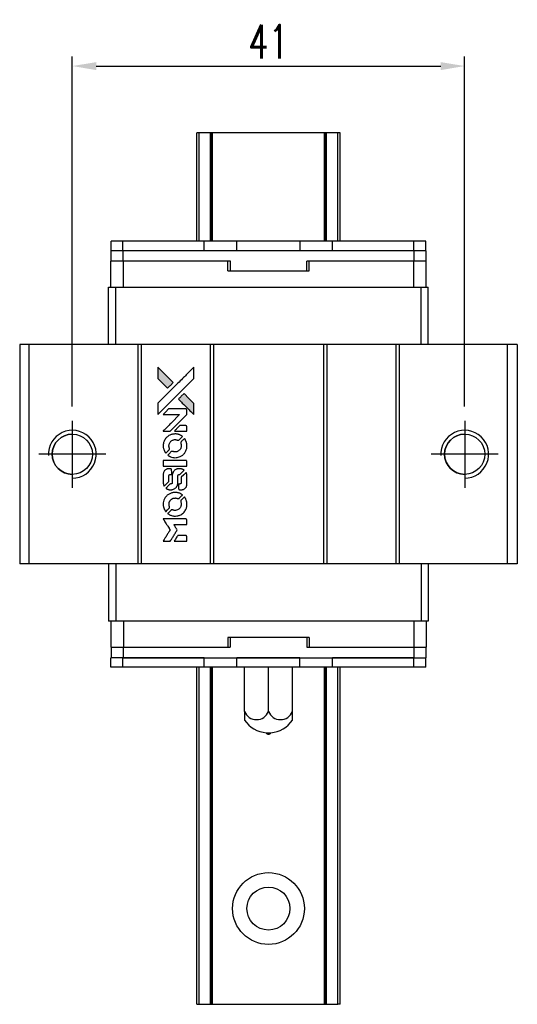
# Model space of a CAD drawing. Header units: millimetres. Extents: x 287 to 533, y -325 to -149.
# Tile 2 of 3: x 307 to 359, y -252 to -149. Entities that reach past the tile are written whole.
import ezdxf

# ---------------------------------------------------------------- set-up
doc = ezdxf.new("R2010")
doc.units = ezdxf.units.MM
doc.header["$LTSCALE"] = 0.1
doc.layers.get('0').update_dxf_attribs({"linetype": 'CONTINUOUS'})
doc.layers.get('Defpoints').update_dxf_attribs({"linetype": 'CONTINUOUS'})
doc.styles.add('DIM-7', font='SIMPLEX.shx', dxfattribs={"width": 0.7, "bigfont": 'chineset.shx'})
doc.dimstyles.new('CNS', dxfattribs={"dimtxt": 3.5, "dimasz": 2.5, "dimexe": 1, "dimexo": 1.5, "dimgap": 0.09, "dimtad": 0, "dimdsep": 46, "dimtxsty": 'DIM-7', "dimcen": 0.09, "dimclrd": 1, "dimclre": 1, "dimclrt": 4, "dimadec": 0, "dimazin": 0, "dimtfac": 1, "dimtix": 1, "dimtmove": 2, "dimatfit": 3, "dimfxl": 1, "dimtvp": 0.971429, "dimtolj": 1, "dimarcsym": 0})

# ---------------------------------------------------------------- blocks, each defined once
blk = doc.blocks.new('*D253')
at = {"color": 7, "lineweight": -2}
for p, q in [((312.04, -189.32), (312.04, -152.78)), ((353.04, -189.32), (353.04, -152.78)), ((314.54, -153.78), (350.54, -153.78))]:
    blk.add_line(p, q, dxfattribs=at)
at = {"color": 7}
for points in [[(314.54, -153.37), (314.54, -154.2), (312.04, -153.78)], [(350.54, -153.37), (350.54, -154.2), (353.04, -153.78)]]:
    blk.add_solid(points, dxfattribs=at)
at = {"layer": 'Defpoints', "color": 0}
for p in [(353.04, -153.78), (312.04, -190.82), (353.04, -190.82)]:
    blk.add_point(p, dxfattribs=at)
at = {"color": 7, "insert": (332.54, -151.23), "char_height": 3.5, "attachment_point": 5, "style": 'DIM-7'}
blk.add_mtext('\\A1;41', dxfattribs=at)
blk = doc.blocks.new('A$Ce5cb1b67')
at = {"linetype": 'Continuous'}
h = blk.add_hatch(color=256, dxfattribs=at)
h.dxf.hatch_style = 1
h.paths.add_polyline_path([(0, 18.17), (0, 17.58), (0, 16.99), (0.51, 16.49, 0.000288), (0.71, 16.29, 0.000479), (0.87, 16.13, 0.000013), (1.02, 15.98, 0.197177), (1.02, 15.98, 0.197497), (1.02, 15.98, 0.00004), (1.11, 16.07, 0.000834), (1.2, 16.16, 0.000506), (1.32, 16.27), (1.61, 16.56), (0.8, 17.36)])
h.paths.add_polyline_path([(2.75, 15.42), (2.46, 15.13, 0.000476), (2.35, 15.01, 0.000789), (2.25, 14.92, 0.000035), (2.17, 14.83, 0.19758), (2.17, 14.83, 0.198396), (2.17, 14.83, 0.000019), (2.28, 14.71, 0.000582), (2.41, 14.59, 0.000351), (2.56, 14.43, 0.000108), (3.21, 13.79, 0.000692), (3.53, 13.47, 0.000077), (3.76, 13.24, 0.197527), (3.77, 13.24, 0.410181), (3.77, 13.24, 0.000493), (3.77, 13.36, 0.002424), (3.78, 13.53, 0.000529), (3.78, 13.81), (3.78, 14.39), (3.26, 14.9)])
for points in [[(0.51, 16.49, 0.000288), (0.71, 16.29, 0.000479), (0.87, 16.13, 0.000013), (1.02, 15.98, 0.197177), (1.02, 15.98, 0.197497), (1.02, 15.98, 0.00004), (1.11, 16.07, 0.000836), (1.2, 16.16, 0.000505), (1.32, 16.27), (1.61, 16.56), (0.8, 17.36), (0, 18.17), (0, 17.58), (0, 16.99)], [(0.71, 13.93, -0.000056), (1.06, 14.28, -0.000021), (1.55, 14.77, -0.000021), (2.09, 15.31, -0.000025), (2.59, 15.81), (3.78, 16.99), (3.77, 17.58), (3.77, 18.16), (2.98, 17.37, 0.000274), (2.6, 16.99, 0.000123), (2.1, 16.5, 0.000121), (1.57, 15.97, 0.000165), (1.09, 15.49), (0, 14.4), (0, 13.81), (0, 13.22)], [(2.56, 14.43, 0.000108), (3.21, 13.79, 0.000692), (3.53, 13.47, 0.000077), (3.76, 13.24, 0.197527), (3.77, 13.24, 0.410182), (3.77, 13.24, 0.000493), (3.77, 13.36, 0.002424), (3.78, 13.53, 0.000529), (3.78, 13.81), (3.78, 14.39), (3.26, 14.9), (2.75, 15.42), (2.46, 15.13, 0.000476), (2.35, 15.01, 0.000789), (2.25, 14.92, 0.000035), (2.17, 14.83, 0.19758), (2.17, 14.83, 0.198396), (2.17, 14.83, 0.000019), (2.28, 14.71, 0.000582), (2.41, 14.59, 0.000351)], [(0.94, 11.49), (1.31, 11.49), (2.18, 12.36), (3.05, 13.23), (3.05, 13.47, 0.0008), (3.05, 13.63, 0.010795), (3.04, 13.69, 0.030495), (3.04, 13.72, 0.080372), (3.03, 13.74, 0.03816), (3.02, 13.76, 0.041799), (3, 13.78, 0.042486), (2.99, 13.79, 0.042078), (2.97, 13.8, 0.099276), (2.94, 13.81, 0.003302), (2.81, 13.81, 0.002586), (2.6, 13.81, 0.000204), (2.04, 13.81), (1.14, 13.81), (0.85, 13.52), (0.56, 13.23), (1.43, 13.23), (2.29, 13.22), (1.44, 12.37, 0.000253), (1.11, 12.04, 0.000412), (0.83, 11.77, 0.000041), (0.58, 11.52, 0.041338), (0.57, 11.51), (0.56, 11.49)], [(2.39, 11.49), (3.05, 11.49), (3.05, 11.73), (3.05, 11.98), (3.03, 12.01, 0.03146), (3.02, 12.02, 0.026444), (3.01, 12.03, 0.026444), (3, 12.04, 0.031457), (2.98, 12.05), (2.95, 12.07), (2.63, 12.07), (2.31, 12.07), (2.02, 11.79, 0.000745), (1.91, 11.68, 0.001228), (1.82, 11.58, 0.000087), (1.74, 11.5, 0.195134), (1.74, 11.49, 0.412117), (1.74, 11.49, 0.000048), (1.93, 11.49, 0.00109), (2.14, 11.49, 0.000653)], [(0.58, 9.83, 0.023681), (0.59, 9.72, 0.022402), (0.62, 9.62, 0.021929), (0.66, 9.52, 0.020503), (0.7, 9.42, 0.013745), (0.73, 9.36, 0.009767), (0.77, 9.3, 0.009658), (0.8, 9.24, 0.027804), (0.83, 9.2), (0.84, 9.19), (1.03, 9.37, 0.002053), (1.11, 9.46, 0.006738), (1.17, 9.52, 0.007826), (1.21, 9.56, 0.063909), (1.22, 9.58, 0.061532), (1.23, 9.61, 0.068674), (1.24, 9.65, 0.052072), (1.23, 9.69, 0.019648), (1.21, 9.74, -0.018366), (1.19, 9.8, -0.0288), (1.18, 9.86, -0.029061), (1.17, 9.92, -0.019155), (1.17, 9.99, -0.053809), (1.2, 10.13, -0.058833), (1.25, 10.27, -0.058566), (1.33, 10.38, -0.052525), (1.44, 10.48, -0.044733), (1.53, 10.54, -0.040573), (1.64, 10.58, -0.041123), (1.74, 10.61, -0.04951), (1.85, 10.61, -0.017369), (1.9, 10.6, -0.024255), (1.94, 10.6, -0.023787), (1.98, 10.58, -0.015798), (2.03, 10.57, 0.010631), (2.06, 10.55, 0.033653), (2.08, 10.55, 0.037806), (2.1, 10.55, 0.016307), (2.13, 10.55, 0.068179), (2.18, 10.55, 0.095747), (2.22, 10.57, 0.033418), (2.28, 10.62, 0.002133), (2.43, 10.78, 0.001452), (2.52, 10.87, 0.012393), (2.56, 10.91, 0.020479), (2.58, 10.93, 0.344362), (2.57, 10.94, 0.074287), (2.55, 10.96, 0.005454), (2.49, 11.01, 0.008391), (2.42, 11.05, 0.017097), (2.36, 11.08, 0.027375), (2.24, 11.13, 0.02835), (2.12, 11.17, 0.027723), (1.99, 11.19, 0.023913), (1.86, 11.2, 0.027047), (1.7, 11.19, 0.031685), (1.55, 11.17, 0.032425), (1.4, 11.13, 0.031013), (1.26, 11.07, 0.037914), (1.09, 10.97, 0.040153), (0.95, 10.85, 0.039834), (0.82, 10.71, 0.036173), (0.71, 10.54, 0.040752), (0.64, 10.38, 0.035885), (0.6, 10.2, 0.035491), (0.57, 10.01, 0.037615)], [(1.08, 8.96, 0.018008), (1.14, 8.92, 0.009842), (1.2, 8.88, 0.009807), (1.28, 8.85, 0.015716), (1.34, 8.82, 0.048467), (1.56, 8.75, 0.045841), (1.79, 8.72, 0.046006), (2.03, 8.74, 0.049638), (2.25, 8.8, 0.064819), (2.54, 8.95, 0.06695), (2.78, 9.17, 0.066691), (2.95, 9.45, 0.063505), (3.04, 9.76, 0.03135), (3.05, 9.84, 0.010439), (3.05, 9.96, 0.010391), (3.05, 10.08, 0.032408), (3.04, 10.16, 0.015696), (3.02, 10.25, 0.018095), (3, 10.34, 0.018551), (2.97, 10.42, 0.018352), (2.93, 10.5, 0.015568), (2.9, 10.56, 0.009832), (2.87, 10.62, 0.009795), (2.83, 10.68, 0.023727), (2.8, 10.72), (2.79, 10.73), (2.61, 10.56, 0.001528), (2.5, 10.45, 0.010022), (2.45, 10.4, 0.019586), (2.43, 10.37, 0.061865), (2.41, 10.34, 0.055054), (2.4, 10.31, 0.061607), (2.4, 10.27, 0.048725), (2.4, 10.22, 0.020221), (2.42, 10.16, -0.017722), (2.44, 10.1, -0.02685), (2.45, 10.04, -0.02759), (2.45, 9.99, -0.020233), (2.45, 9.93, -0.04793), (2.44, 9.81, -0.048386), (2.4, 9.69, -0.047866), (2.33, 9.59, -0.044964), (2.25, 9.5, -0.04333), (2.16, 9.42, -0.050921), (2.05, 9.36, -0.051473), (1.94, 9.33, -0.0459), (1.82, 9.32, -0.019014), (1.76, 9.32, -0.024114), (1.71, 9.33, -0.025081), (1.66, 9.34, -0.023892), (1.61, 9.36, 0.008624), (1.57, 9.37, 0.026486), (1.54, 9.38, 0.035074), (1.51, 9.38, 0.02756), (1.49, 9.38, 0.087163), (1.45, 9.37, 0.073291), (1.41, 9.35, 0.028074), (1.35, 9.3, 0.002594), (1.22, 9.17), (1.04, 8.99)], [(1.81, 7.85), (3.05, 7.85), (3.05, 8.1), (3.05, 8.34), (3.03, 8.37, 0.071429), (3.01, 8.39, 0.054799), (2.99, 8.41, 0.053585), (2.96, 8.43, 0.060698), (2.93, 8.44, 0.033975), (2.88, 8.44, 0.000112), (2.25, 8.44, 0.000726), (1.63, 8.44, 0.001084), (1.1, 8.44), (0.57, 8.43), (0.57, 8.14), (0.57, 7.85)], [(0.58, 6.04, 0.018538), (0.58, 6, 0.010695), (0.59, 5.96, 0.01068), (0.6, 5.92, 0.017678), (0.61, 5.88, 0.013849), (0.63, 5.84, 0.011814), (0.64, 5.79, 0.004513), (0.66, 5.75, 0.290035), (0.67, 5.75, 0.196418), (0.67, 5.75, 0.000124), (0.74, 5.82, 0.001477), (0.82, 5.9, 0.000898), (0.92, 6), (1.17, 6.24), (1.17, 6.55, -0.001471), (1.17, 6.79, -0.028714), (1.17, 6.86, -0.097073), (1.19, 6.9, -0.084199), (1.22, 6.93, -0.042698), (1.24, 6.95, -0.053912), (1.26, 6.96, -0.051004), (1.29, 6.97, -0.032967), (1.32, 6.97, 0.00807), (1.33, 6.97, 0.003023), (1.36, 6.97, 0.002994), (1.38, 6.97, 0.003629), (1.4, 6.97), (1.46, 6.98), (1.46, 7.21, 0.001618), (1.45, 7.33, 0.005206), (1.45, 7.4, 0.00535), (1.45, 7.45, 0.060675), (1.45, 7.47, 0.048484), (1.44, 7.48, 0.02389), (1.44, 7.5, 0.022812), (1.43, 7.51, 0.02462), (1.41, 7.52, 0.061781), (1.39, 7.55, 0.080179), (1.35, 7.56, 0.048561), (1.31, 7.57, 0.010021), (1.22, 7.57, 0.016602), (1.11, 7.57, 0.031409), (1.03, 7.55, 0.036474), (0.95, 7.53, 0.03439), (0.88, 7.5, 0.065928), (0.76, 7.42, 0.069066), (0.67, 7.31, 0.065697), (0.61, 7.18, 0.051559), (0.58, 7.02, 0.020904), (0.57, 6.94, 0.000451), (0.57, 6.53, 0.000419), (0.57, 6.12, 0.022759)], [(0.9, 5.5, 0.023289), (0.96, 5.46, 0.026845), (1.01, 5.43, 0.026047), (1.08, 5.41, 0.019751), (1.15, 5.39, 0.013249), (1.19, 5.38, 0.025169), (1.23, 5.37, 0.016532), (1.27, 5.37, 0.002937), (1.35, 5.37, 0.003317), (1.42, 5.37, 0.011808), (1.46, 5.37, 0.01777), (1.49, 5.38, 0.021476), (1.52, 5.38, 0.04325), (1.66, 5.42, 0.045753), (1.78, 5.49, 0.04649), (1.88, 5.57, 0.047672), (1.97, 5.67, 0.025315), (1.99, 5.71, 0.015208), (2.02, 5.76, 0.01512), (2.05, 5.82, 0.022488), (2.07, 5.87, 0.027857), (2.09, 5.95, 0.034138), (2.1, 6.02, 0.014286), (2.1, 6.14, 0.00124), (2.1, 6.43, -0.00103), (2.1, 6.6, -0.002552), (2.1, 6.73, -0.001594), (2.11, 6.83, -0.047676), (2.11, 6.86, -0.085307), (2.13, 6.9, -0.097789), (2.16, 6.93, -0.085947), (2.2, 6.96, -0.051339), (2.26, 6.97, 0.014634), (2.28, 6.97, 0.015028), (2.3, 6.97, 0.014927), (2.31, 6.98, 0.059415), (2.32, 6.98, 0.070595), (2.34, 6.99, 0.00028), (2.55, 7.2, 0.000111), (2.76, 7.41, 0.200239), (2.77, 7.42, 0.268906), (2.76, 7.42, 0.001866), (2.71, 7.45, 0.007532), (2.66, 7.48, 0.017818), (2.62, 7.5, 0.013256), (2.58, 7.52, 0.011636), (2.54, 7.53, 0.011528), (2.49, 7.54, 0.012303), (2.45, 7.56, 0.0423), (2.38, 7.56, 0.013657), (2.27, 7.57, 0.013857), (2.17, 7.56, 0.037428), (2.09, 7.55, 0.014927), (2.04, 7.54, 0.0122), (1.99, 7.52, 0.012518), (1.94, 7.51, 0.023062), (1.9, 7.49, 0.065961), (1.76, 7.4, 0.06055), (1.65, 7.27, 0.059676), (1.57, 7.11, 0.060497), (1.52, 6.94, 0.025683), (1.52, 6.9, 0.001528), (1.52, 6.79, 0.002124), (1.52, 6.65, 0.001173), (1.52, 6.49, -0.000809), (1.52, 6.19, -0.017164), (1.52, 6.1, -0.063931), (1.51, 6.05, -0.108429), (1.49, 6.02, -0.052941), (1.46, 6, -0.063675), (1.44, 5.99, -0.050562), (1.41, 5.98, -0.020337), (1.36, 5.98, 0.009897), (1.34, 5.97, 0.016482), (1.31, 5.97, 0.019019), (1.3, 5.97, 0.06043), (1.28, 5.96, 0.076267), (1.26, 5.94, 0.00054), (1.07, 5.75, 0.000307), (0.87, 5.55, 0.142594), (0.86, 5.53, 0.232419), (0.86, 5.53, 0.022995), (0.87, 5.52, 0.024627), (0.88, 5.51, 0.015407)], [(2.18, 5.47, 0.065483), (2.19, 5.44, 0.053271), (2.21, 5.41, 0.052018), (2.24, 5.39, 0.0556), (2.27, 5.38, 0.036839), (2.29, 5.37, 0.026922), (2.31, 5.37, 0.016905), (2.35, 5.37, 0.004317), (2.4, 5.37, 0.016369), (2.5, 5.37, 0.029936), (2.59, 5.38, 0.03418), (2.67, 5.4, 0.031327), (2.74, 5.43, 0.046935), (2.83, 5.49, 0.054053), (2.91, 5.56, 0.053701), (2.97, 5.64, 0.045364), (3.01, 5.74, 0.032479), (3.03, 5.83, 0.03386), (3.04, 5.92, 0.013578), (3.05, 6.06, 0.001155), (3.05, 6.42, 0.000413), (3.05, 6.73, 0.005008), (3.04, 6.85, 0.013199), (3.04, 6.92, 0.033956), (3.03, 6.97, 0.013909), (3.02, 7.02, 0.010864), (3, 7.07, 0.010938), (2.99, 7.12, 0.028702), (2.97, 7.16), (2.96, 7.18), (2.71, 6.93), (2.45, 6.68), (2.45, 6.39, -0.001504), (2.45, 6.27, -0.00328), (2.45, 6.17, -0.001901), (2.45, 6.1, -0.061333), (2.45, 6.08, -0.063621), (2.44, 6.05, -0.048633), (2.42, 6.03, -0.046769), (2.4, 6.01, -0.047961), (2.37, 5.99, -0.02678), (2.35, 5.98, -0.050957), (2.33, 5.98, -0.029398), (2.3, 5.97, -0.00401), (2.25, 5.97), (2.17, 5.97), (2.17, 5.73, 0.001061), (2.17, 5.59, 0.009147), (2.17, 5.53, 0.020721), (2.17, 5.49, 0.051619)], [(0.58, 3.73, 0.024131), (0.59, 3.62, 0.022344), (0.62, 3.51, 0.021883), (0.66, 3.41, 0.020884), (0.71, 3.3, 0.010669), (0.74, 3.24, 0.010389), (0.77, 3.19, 0.010913), (0.8, 3.13, 0.022227), (0.83, 3.09), (0.84, 3.08), (1.03, 3.27, 0.002452), (1.1, 3.34, 0.003628), (1.16, 3.41, 0.001662), (1.21, 3.46, 0.070159), (1.22, 3.48, 0.047671), (1.23, 3.49, 0.018624), (1.23, 3.5, 0.017921), (1.23, 3.52, 0.018804), (1.23, 3.54, 0.018255), (1.24, 3.56, 0.041312), (1.23, 3.58, 0.037164), (1.23, 3.6, 0.012342), (1.22, 3.62, -0.015101), (1.2, 3.68, -0.035998), (1.18, 3.73, -0.033244), (1.18, 3.78, -0.011249), (1.18, 3.86, -0.004059), (1.18, 3.92, -0.019693), (1.18, 3.96, -0.027943), (1.18, 3.98, -0.014411), (1.19, 4.02, -0.033089), (1.22, 4.1, -0.033887), (1.26, 4.18, -0.034021), (1.31, 4.25, -0.033942), (1.37, 4.32, -0.02816), (1.44, 4.38, -0.035032), (1.5, 4.42, -0.035269), (1.58, 4.46, -0.029196), (1.66, 4.49, -0.037862), (1.76, 4.5, -0.043657), (1.85, 4.51, -0.043064), (1.94, 4.49, -0.035184), (2.04, 4.46, 0.033699), (2.08, 4.45, 0.052815), (2.13, 4.44, 0.059167), (2.16, 4.44, 0.058972), (2.2, 4.45, 0.059208), (2.23, 4.47, 0.021125), (2.26, 4.5, 0.008691), (2.32, 4.56, 0.000851), (2.46, 4.7, 0.001873), (2.53, 4.77, 0.013884), (2.56, 4.8, 0.022355), (2.58, 4.83, 0.341453), (2.58, 4.84, 0.073011), (2.56, 4.85, 0.004587), (2.49, 4.9, 0.00748), (2.42, 4.94, 0.016837), (2.37, 4.97, 0.028606), (2.24, 5.02, 0.031352), (2.11, 5.06, 0.031004), (1.97, 5.09, 0.0268), (1.83, 5.09, 0.026698), (1.67, 5.09, 0.03002), (1.53, 5.06, 0.030357), (1.39, 5.02, 0.028554), (1.25, 4.96, 0.062944), (1, 4.79, 0.062206), (0.79, 4.56, 0.062448), (0.65, 4.29, 0.064355), (0.58, 4, 0.017377), (0.57, 3.94, 0.008369), (0.57, 3.86, 0.008367), (0.57, 3.79, 0.01757)], [(1.08, 2.85, 0.064158), (1.37, 2.7, 0.06356), (1.69, 2.62, 0.064004), (2.01, 2.63, 0.066747), (2.32, 2.72, 0.04321), (2.51, 2.82, 0.044737), (2.68, 2.96, 0.044901), (2.82, 3.12, 0.044184), (2.93, 3.31, 0.026293), (2.99, 3.45, 0.033344), (3.03, 3.59, 0.033227), (3.05, 3.73, 0.025815), (3.05, 3.88, 0.023119), (3.04, 4.03, 0.031044), (3.02, 4.16, 0.031337), (2.98, 4.29, 0.024258), (2.92, 4.42, 0.015622), (2.89, 4.47, 0.008495), (2.86, 4.53, 0.008415), (2.83, 4.58, 0.020814), (2.8, 4.62), (2.78, 4.63), (2.61, 4.45, 0.002843), (2.47, 4.32, 0.033917), (2.42, 4.27, 0.087906), (2.4, 4.22, 0.073302), (2.4, 4.18, 0.022047), (2.4, 4.15, 0.026465), (2.4, 4.13, 0.022233), (2.41, 4.11, 0.009985), (2.42, 4.07, -0.039011), (2.45, 3.96, -0.044398), (2.45, 3.85, -0.045096), (2.44, 3.74, -0.04265), (2.41, 3.63, -0.071154), (2.33, 3.47, -0.068827), (2.2, 3.34, -0.068713), (2.05, 3.26, -0.070507), (1.87, 3.22, -0.028605), (1.8, 3.21, -0.031418), (1.73, 3.22, -0.031044), (1.66, 3.23, -0.02668), (1.59, 3.26, 0.038913), (1.54, 3.27, 0.043732), (1.5, 3.28, 0.047754), (1.46, 3.28, 0.075756), (1.43, 3.27, 0.07294), (1.41, 3.25, 0.003456), (1.36, 3.21, 0.005023), (1.3, 3.15, 0.002422), (1.22, 3.07, 0.000819), (1.15, 3, 0.001349), (1.09, 2.94, 0.0001), (1.04, 2.89, 0.205335), (1.04, 2.89, 0.219821), (1.04, 2.89, 0.002494), (1.05, 2.88, 0.007089), (1.07, 2.87, 0.004494)], [(0.94, 0), (1.31, 0), (1.38, 0.1, -0.000297), (1.42, 0.17, -0.000037), (1.5, 0.3, -0.000043), (1.6, 0.46, -0.000036), (1.71, 0.64, 0.000044), (1.81, 0.81, 0.000063), (1.9, 0.96, 0.000035), (1.98, 1.09, 0.0009), (2, 1.12), (2.03, 1.17), (1.99, 1.24, 0.001175), (1.97, 1.27, 0.000208), (1.92, 1.34, 0.000225), (1.87, 1.43, 0.000203), (1.82, 1.51, -0.000711), (1.77, 1.6, -0.001119), (1.72, 1.67, -0.000263), (1.69, 1.73, -0.04589), (1.68, 1.73, -0.519312), (1.69, 1.74, -0.001914), (1.79, 1.74, -0.003124), (1.95, 1.74, -0.000285), (2.36, 1.74), (3.05, 1.74), (3.05, 1.98, 0.001727), (3.05, 2.15, 0.025279), (3.04, 2.21, 0.073886), (3.04, 2.25, 0.07426), (3.02, 2.28, 0.03264), (3.01, 2.29, 0.01784), (3, 2.3, 0.017712), (2.99, 2.3, 0.026854), (2.98, 2.31), (2.95, 2.32), (1.76, 2.33), (0.56, 2.33), (0.57, 2.31, -0.004595), (0.58, 2.3, -0.00016), (0.6, 2.27, -0.000298), (0.63, 2.23, -0.000208), (0.66, 2.18, 0.000986), (0.75, 2.03, 0.00025), (0.89, 1.8, 0.000268), (1.05, 1.56, 0.000436), (1.18, 1.35, -0.002932), (1.22, 1.28, -0.004718), (1.25, 1.22, -0.001113), (1.29, 1.17, -0.227179), (1.29, 1.16, -0.045982), (1.28, 1.16, -0.000145), (1.24, 1.09, -0.000825), (1.19, 1.01, -0.000517), (1.13, 0.92, 0.000056), (0.94, 0.6, 0.000289), (0.83, 0.43, 0.000481), (0.75, 0.3, 0.000418), (0.67, 0.16), (0.57, 0)], [(2.39, 0), (3.05, 0), (3.05, 0.24, 0.000842), (3.05, 0.39, 0.010591), (3.05, 0.45, 0.028995), (3.04, 0.48, 0.069543), (3.04, 0.51, 0.051063), (3.02, 0.53, 0.039932), (3.01, 0.55, 0.039414), (2.99, 0.56, 0.045845), (2.96, 0.58, 0.094811), (2.94, 0.58, 0.007124), (2.88, 0.58, 0.004713), (2.76, 0.59, 0.000534), (2.51, 0.59), (2.09, 0.59), (2.05, 0.53, 0.000828), (1.94, 0.35, 0.000879), (1.84, 0.18, 0.000048), (1.73, 0.01, 0.137596), (1.73, 0, 0.413028), (1.73, 0, 0.000016), (1.93, 0, 0.000623), (2.14, 0, 0.000374)]]:
    blk.add_lwpolyline(points, format="xyb", close=True)

msp = doc.modelspace()

# ---------------------------------------------------------------- linework, layer by layer
at = {"color": 7, "linetype": 'Continuous', "lineweight": 25}
for p, q in [((325.289, -160.771), (325.037, -160.771)), ((325.037, -172.071), (325.037, -160.771)), ((325.037, -160.771), (325.037, -160.771)), ((325.037, -172.071), (325.037, -160.771)), ((326.477, -160.771), (325.289, -160.771)), ((325.289, -172.071), (325.289, -160.771)), ((326.563, -160.771), (326.477, -160.771)), ((326.477, -172.071), (326.477, -160.771)), ((326.687, -160.771), (326.563, -160.771)), ((326.563, -172.071), (326.563, -160.771)), ((326.687, -172.071), (326.687, -160.771)), ((338.387, -160.771), (326.687, -160.771)), ((338.387, -172.071), (338.387, -160.771)), ((338.512, -160.771), (338.387, -160.771)), ((338.597, -160.771), (338.512, -160.771)), ((338.512, -172.071), (338.512, -160.771)), ((339.786, -160.771), (338.597, -160.771)), ((338.597, -172.071), (338.597, -160.771)), ((339.786, -172.071), (339.786, -160.771)), ((340.037, -172.071), (340.037, -160.771)), ((340.037, -172.071), (340.037, -160.771)), ((316.087, -173.071), (316.087, -172.071)), ((317.337, -172.071), (316.087, -172.071)), ((317.337, -173.071), (317.337, -172.071)), ((325.837, -172.071), (317.337, -172.071)), ((325.837, -173.071), (325.837, -172.071)), ((329.237, -172.071), (325.837, -172.071)), ((335.837, -172.071), (329.237, -172.071)), ((329.237, -173.071), (329.237, -172.071)), ((335.837, -173.071), (335.837, -172.071)), ((339.237, -172.071), (335.837, -172.071)), ((339.237, -173.071), (339.237, -172.071)), ((347.737, -172.071), (339.237, -172.071)), ((347.737, -173.071), (347.737, -172.071)), ((348.987, -172.071), (347.737, -172.071)), ((348.987, -173.071), (348.987, -172.071)), ((317.337, -173.071), (316.087, -173.071)), ((316.109, -174.171), (316.109, -173.071)), ((325.837, -173.071), (317.337, -173.071)), ((317.359, -174.171), (317.359, -173.071)), ((347.759, -173.071), (317.359, -173.071)), ((335.837, -173.071), (329.237, -173.071)), ((347.737, -173.071), (339.237, -173.071)), ((347.759, -174.171), (347.759, -173.071)), ((349.009, -173.071), (347.759, -173.071)), ((349.009, -174.171), (349.009, -173.071)), ((316.072, -176.871), (316.072, -174.171)), ((317.374, -174.171), (316.072, -174.171)), ((317.374, -176.871), (317.374, -174.171)), ((328.297, -174.171), (317.374, -174.171)), ((328.559, -174.171), (328.297, -174.171)), ((328.297, -175.171), (328.297, -174.171)), ((328.559, -175.171), (328.559, -174.171)), ((336.797, -174.171), (336.559, -174.171)), ((336.559, -175.171), (336.559, -174.171)), ((336.797, -175.171), (336.797, -174.171)), ((347.721, -174.171), (336.797, -174.171)), ((347.721, -176.871), (347.721, -174.171)), ((347.747, -174.171), (347.721, -174.171)), ((347.759, -174.171), (347.747, -174.171)), ((349.009, -174.171), (347.759, -174.171)), ((349.022, -174.171), (349.009, -174.171)), ((349.022, -176.871), (349.022, -174.171)), ((328.297, -175.171), (336.797, -175.171)), ((315.837, -182.871), (315.837, -176.871)), ((315.837, -176.871), (316.595, -176.871)), ((316.595, -182.871), (316.595, -176.871)), ((316.595, -176.871), (348.479, -176.871)), ((348.479, -182.871), (348.479, -176.871)), ((348.479, -176.871), (349.237, -176.871)), ((349.237, -182.871), (349.237, -176.871)), ((306.542, -182.871), (306.542, -205.771)), ((307.492, -182.871), (306.542, -182.871)), ((307.492, -182.871), (307.492, -205.771)), ((318.892, -182.871), (307.492, -182.871)), ((318.892, -182.871), (318.892, -205.771)), ((319.242, -182.871), (318.892, -182.871)), ((319.242, -182.871), (319.242, -205.771)), ((326.442, -182.871), (319.242, -182.871)), ((326.442, -182.871), (326.442, -205.771)), ((326.792, -182.871), (326.442, -182.871)), ((326.792, -182.871), (326.792, -205.771)), ((338.292, -182.871), (326.792, -182.871)), ((338.292, -182.871), (338.292, -205.771)), ((338.642, -182.871), (338.292, -182.871)), ((338.642, -182.871), (338.642, -205.771)), ((345.842, -182.871), (338.642, -182.871)), ((345.842, -182.871), (345.842, -205.771)), ((346.192, -182.871), (345.842, -182.871)), ((346.192, -182.871), (346.192, -205.771)), ((357.492, -182.871), (346.192, -182.871)), ((357.492, -182.871), (357.492, -205.771)), ((358.542, -182.871), (357.492, -182.871)), ((358.542, -182.871), (358.542, -205.771)), ((307.492, -205.771), (306.542, -205.771)), ((318.892, -205.771), (307.492, -205.771)), ((315.837, -205.771), (315.837, -211.771)), ((316.595, -205.771), (316.595, -211.771)), ((319.242, -205.771), (318.892, -205.771)), ((326.442, -205.771), (319.242, -205.771)), ((326.792, -205.771), (326.442, -205.771)), ((338.292, -205.771), (326.792, -205.771)), ((338.642, -205.771), (338.292, -205.771)), ((345.842, -205.771), (338.642, -205.771)), ((346.192, -205.771), (345.842, -205.771)), ((357.492, -205.771), (346.192, -205.771)), ((348.479, -205.771), (348.479, -211.771)), ((349.237, -205.771), (349.237, -211.771)), ((358.542, -205.771), (357.492, -205.771)), ((316.595, -211.771), (315.837, -211.771)), ((316.072, -211.771), (316.072, -214.471)), ((348.479, -211.771), (316.595, -211.771)), ((317.374, -211.771), (317.374, -214.471)), ((347.721, -211.771), (347.721, -214.471)), ((349.237, -211.771), (348.479, -211.771)), ((349.022, -211.771), (349.022, -214.471)), ((328.297, -213.471), (328.297, -214.471)), ((336.797, -213.471), (328.297, -213.471)), ((328.544, -213.471), (328.544, -214.471)), ((336.544, -213.471), (336.544, -214.471)), ((336.797, -213.471), (336.797, -214.471)), ((316.072, -214.471), (316.094, -214.471)), ((316.094, -214.471), (316.094, -215.571)), ((316.094, -214.471), (317.344, -214.471)), ((317.344, -214.471), (317.344, -215.571)), ((317.344, -214.471), (317.345, -214.471)), ((317.345, -214.471), (317.374, -214.471)), ((317.374, -214.471), (328.297, -214.471)), ((328.297, -214.471), (328.544, -214.471)), ((336.544, -214.471), (336.797, -214.471)), ((336.797, -214.471), (347.721, -214.471)), ((347.721, -214.471), (349.022, -214.471)), ((347.744, -214.471), (347.744, -215.571)), ((348.994, -214.471), (348.994, -215.571)), ((316.072, -216.571), (316.072, -215.571)), ((317.322, -215.571), (316.072, -215.571)), ((317.322, -216.571), (317.322, -215.571)), ((325.822, -215.571), (317.322, -215.571)), ((317.344, -215.571), (347.744, -215.571)), ((325.822, -216.571), (325.822, -215.571)), ((335.822, -215.571), (329.222, -215.571)), ((329.222, -216.571), (329.222, -215.571)), ((335.822, -216.571), (335.822, -215.571)), ((339.222, -216.571), (339.222, -215.571)), ((347.722, -215.571), (339.222, -215.571)), ((347.722, -216.571), (347.722, -215.571)), ((347.744, -215.571), (348.994, -215.571)), ((348.972, -216.571), (348.972, -215.571)), ((317.322, -216.571), (316.072, -216.571)), ((325.822, -216.571), (317.322, -216.571)), ((325.037, -251.771), (325.037, -216.571)), ((325.037, -251.771), (325.037, -216.571)), ((325.289, -251.771), (325.289, -216.571)), ((329.222, -216.571), (325.822, -216.571)), ((326.477, -251.771), (326.477, -216.571)), ((326.563, -251.771), (326.563, -216.571)), ((326.687, -251.771), (326.687, -216.571)), ((335.822, -216.571), (329.222, -216.571)), ((330.044, -221.19), (330.044, -216.571)), ((332.544, -221.19), (332.544, -216.571)), ((335.044, -221.19), (335.044, -216.571)), ((339.222, -216.571), (335.822, -216.571)), ((338.387, -251.771), (338.387, -216.571)), ((338.512, -251.771), (338.512, -216.571)), ((338.597, -251.771), (338.597, -216.571)), ((347.722, -216.571), (339.222, -216.571)), ((339.786, -251.771), (339.786, -216.571)), ((340.037, -251.771), (340.037, -216.571)), ((340.037, -251.771), (340.037, -216.571)), ((348.972, -216.571), (347.722, -216.571)), ((330.044, -221.19), (330.044, -222.08)), ((335.044, -222.08), (335.044, -221.19)), ((332.311, -223.412), (332.544, -223.412)), ((332.544, -223.412), (332.777, -223.412)), ((325.037, -251.771), (325.289, -251.771)), ((325.037, -251.771), (325.037, -251.771)), ((325.289, -251.771), (326.477, -251.771)), ((326.477, -251.771), (326.563, -251.771)), ((326.563, -251.771), (326.687, -251.771)), ((326.687, -251.771), (338.387, -251.771)), ((338.387, -251.771), (338.512, -251.771)), ((338.512, -251.771), (338.597, -251.771)), ((338.597, -251.771), (339.786, -251.771))]:
    msp.add_line(p, q, dxfattribs=at)
for p, q in [((312.042, -190.821), (312.042, -197.821)), ((353.042, -190.821), (353.042, -197.821)), ((315.542, -194.321), (308.542, -194.321)), ((356.542, -194.321), (349.542, -194.321))]:
    msp.add_line(p, q)
for centre, radius in [((312.042, -194.321), 2.1), ((353.042, -194.321), 2.1), ((332.537, -241.771), 3.75), ((332.537, -241.771), 2.25)]:
    msp.add_circle(centre, radius, dxfattribs=at)
for centre in [(312.042, -194.321), (353.042, -194.321)]:
    msp.add_arc(centre, 2.5, 270, 183.42717)
for centre, radius, start, end in [((312.042, -194.321), 2.1, 90, 180), ((353.042, -194.321), 2.1, 90, 180), ((312.042, -194.321), 2.1, 180, 270), ((353.042, -194.321), 2.1, 180, 270), ((331.294, -220.698), 1.343, 201.45578, 338.54422), ((332.544, -220.421), 3, 213.55731, 265.54803), ((333.794, -220.698), 1.343, 201.45578, 338.54422), ((332.544, -220.421), 3, 274.45197, 326.44269), ((332.544, -223.321), 0.25, 201.33333, 270), ((332.544, -223.321), 0.25, 270, 338.66667)]:
    msp.add_arc(centre, radius, start, end, dxfattribs=at)
for points in [[(340.037, -160.771), (340.037, -160.771), (340.013, -160.771), (339.918, -160.771), (339.849, -160.771), (339.786, -160.771)], [(340.037, -251.771), (340.037, -251.771), (340.013, -251.771), (339.918, -251.771), (339.849, -251.771), (339.786, -251.771)]]:
    msp.add_open_spline(points, degree=3, knots=[0, 0, 0, 0, 0.5, 0.5, 1, 1, 1, 1], dxfattribs=at)

# ---------------------------------------------------------------- block references
msp.add_blockref('A$Ce5cb1b67', (320.969, -203.401))

# ---------------------------------------------------------------- dimensions: what is measured, and where the dimension line sits
at = {"color": 7}
dim = msp.add_linear_dim(base=(353.042, -153.784), p1=(312.042, -190.821), p2=(353.042, -190.821), dimstyle='CNS', override={"dimgap": 0.8, "dimtad": 1, "dimclrd": 7, "dimclre": 7, "dimclrt": 7, "dimadec": 2, "dimazin": 2, "dimtmove": 1}, dxfattribs=at)
dim.commit()
dim.dimension.update_dxf_attribs({"geometry": '*D253', "text_midpoint": (332.542, -151.234)})

doc.saveas('drawing.dxf')
